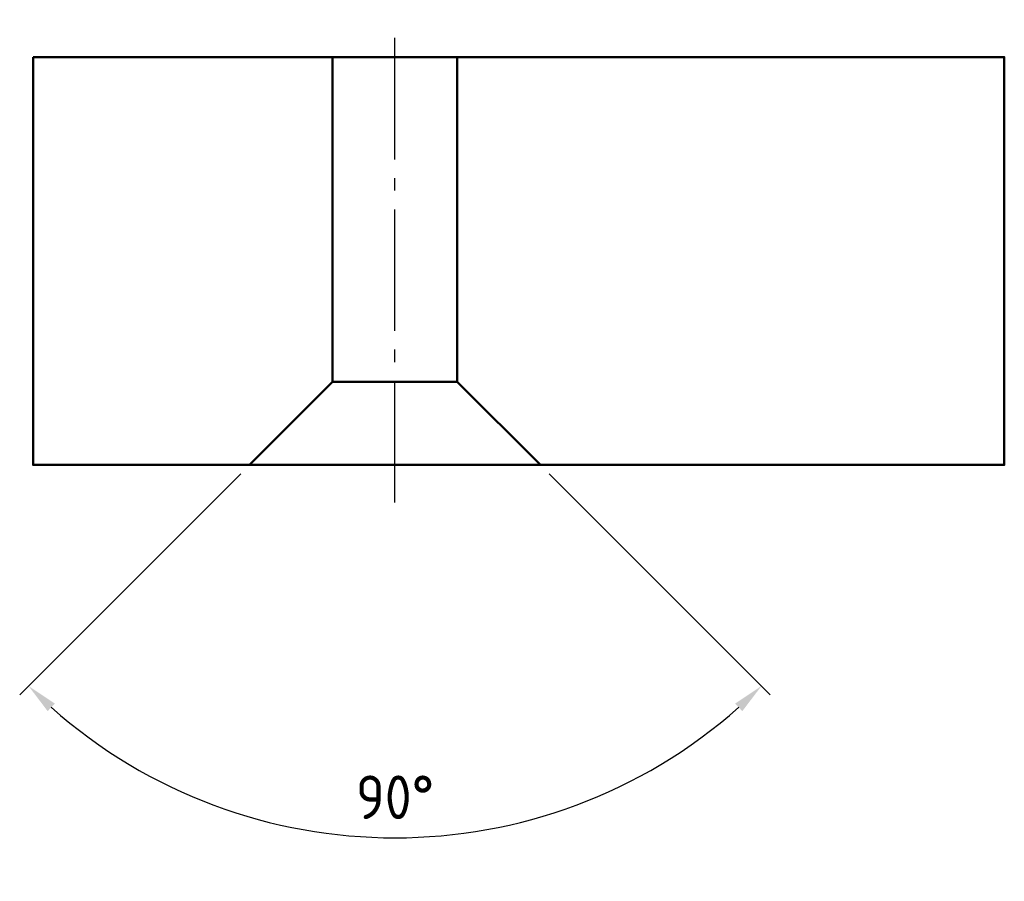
# Model space of a CAD drawing. Header units: millimetres. Extents: x 129.4 to 208.4, y 257 to 326.
import ezdxf

# ---------------------------------------------------------------- set-up
doc = ezdxf.new("R2010")
doc.units = ezdxf.units.MM
doc.linetypes.add('AM_DIN_G_W050', pattern=[13.75, 9.75, -1.5, 1, -1.5])
for name, color, linetype, lineweight in [('AM_0', 7, 'Continuous', 50), ('AM_5', 3, 'Continuous', 25), ('AM_7', 4, 'AM_DIN_G_W050', 25)]:
    doc.layers.add(name, color=color, linetype=linetype, lineweight=lineweight)
doc.styles.get("Standard").update_dxf_attribs({"font": 'isocp.shx'})
doc.dimstyles.new('AM_DIN$2', dxfattribs={"dimtxt": 3.5, "dimasz": 2.5, "dimexe": 1, "dimexo": 1, "dimgap": 1.5, "dimtad": 1, "dimdsep": 46, "dimtxsty": 'Standard', "dimcen": 0, "dimclrd": 256, "dimclre": 256, "dimclrt": 2, "dimadec": 3, "dimazin": 2, "dimtp": 0.1, "dimtm": 0.1, "dimtfac": 0.71, "dimtdec": 3, "dimtmove": 0, "dimatfit": 3, "dimfxl": 0, "dimlwd": -1, "dimlwe": -1, "dimarcsym": 0})

# ---------------------------------------------------------------- blocks, each defined once
blk = doc.blocks.new('*D1')
at = {"layer": 'AM_5'}
for p, q in [((147.165, 289.632), (129.442, 271.908)), ((171.918, 289.632), (189.641, 271.908))]:
    blk.add_line(p, q, dxfattribs=at)
blk.add_arc((159.541, 302.008), 41.567, 228.44649, 311.55351, dxfattribs=at)
for points in [[(131.683, 270.598), (132.255, 271.205), (130.149, 272.616)], [(186.828, 271.205), (187.399, 270.598), (188.934, 272.616)]]:
    blk.add_solid(points, dxfattribs=at)
at = {"layer": 'Defpoints', "color": 0}
for p in [(154.541, 297.008), (164.541, 297.008), (147.872, 290.339), (171.21, 290.339), (148.783, 261.857)]:
    blk.add_point(p, dxfattribs=at)
at = {"layer": 'AM_5', "color": 2, "insert": (159.541, 263.691), "char_height": 3.5, "attachment_point": 5}
blk.add_mtext('90°', dxfattribs=at)

msp = doc.modelspace()

# ---------------------------------------------------------------- linework, layer by layer
at = {"layer": 'AM_0'}
for p, q in [((154.5412, 297.008), (154.5412, 323.0325)), ((164.5412, 297.008), (164.5412, 323.0325)), ((147.872, 290.3388), (154.5412, 297.008)), ((154.5412, 297.008), (164.5412, 297.008)), ((164.5412, 297.008), (171.2105, 290.3388))]:
    msp.add_line(p, q, dxfattribs=at)
msp.add_lwpolyline([(130.514, 323.0325), (208.4096, 323.0325), (208.4096, 290.3388), (130.514, 290.3388)], close=True, dxfattribs=at)
at = {"layer": 'AM_7'}
msp.add_line((159.5412, 287.3275), (159.5412, 326.0325), dxfattribs=at)

# ---------------------------------------------------------------- dimensions: what is measured, and where the dimension line sits
at = {"layer": 'AM_5'}
dim = msp.add_angular_dim_2l(base=(148.78283, 261.8572), line1=((147.87197, 290.33878), (154.54122, 297.00803)), line2=((164.54122, 297.00803), (171.21047, 290.33878)), dimstyle='AM_DIN$2', override={"dimdec": 3, "dimlfac": 1, "dimadec": 4}, dxfattribs=at)
dim.commit()
dim.dimension.update_dxf_attribs({"geometry": '*D1', "text_midpoint": (159.54122, 263.69083)})

doc.saveas('drawing.dxf')
